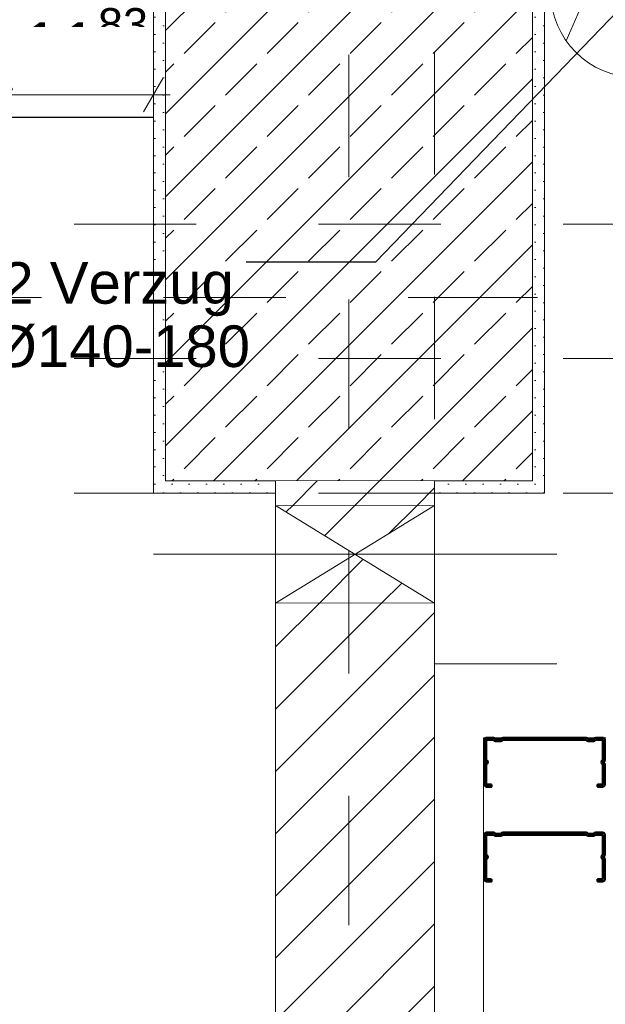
# Model space of a CAD drawing. Header units: metres. Extents: x -3.5 to 65.3, y -10.9 to 16.7.
# Tile 169 of 213: x 47.061 to 47.54, y 4.772 to 5.577. Entities that reach past the tile are written whole.
import ezdxf

# ---------------------------------------------------------------- set-up
doc = ezdxf.new("R2010")
doc.units = ezdxf.units.M
doc.header["$MEASUREMENT"] = 0
for name, pattern in [('Achse', [0.08, 0.04, -0.02, 0, -0.02]), ('Strichlinie doppelt', [0.218722, 0.105833, -0.042333, 0.028222, -0.042333]), ('Untersicht', [0.04, 0.03, -0.01]), ('Wipeout_Contour', [1, 0, -1])]:
    doc.linetypes.add(name, pattern=pattern)
for name, color, linetype in [('102 - Bemaßung_ Beschriftung.Detail_ Ausschnitt', 7, 'Continuous'), ('451 - Universal.Achsen Raster', 7, 'Continuous'), ('605 - Struktur.Wand Innen', 7, 'Continuous'), ('607 - Struktur.Stütze', 7, 'Continuous'), ('608 - Struktur.Träger', 7, 'Continuous'), ('660 - Unterkonstruktion.Trockenbau', 7, 'Continuous'), ('Abbruch_603 - Struktur.Bodenplatte_ Decke Roh', 7, 'Continuous'), ('Abbruch_605 - Struktur.Wand Innen', 7, 'Continuous'), ('Neubau_102 - Bemaßung_ Beschriftung.Detail_ Ausschnitt', 7, 'Continuous'), ('Neubau_603 - Struktur.Bodenplatte_ Decke Roh', 7, 'Continuous'), ('Neubau_605 - Struktur.Wand Innen', 7, 'Continuous'), ('Neubau_606 - Struktur.Wand Innen Ausbau', 7, 'Continuous'), ('Neubau_653 - Abdeckung.TB Verkofferung', 7, 'Continuous')]:
    doc.layers.add(name, color=color, linetype=linetype)
doc.styles.add('ERSTELLTER_STIL_1', font='txt')
doc.linetypes.add('Abbruch 1', pattern='A,0,[1,2022.0244.A_L5A-PL07.12_iB_2.OG Detail - WC ( 3.23 - 3.24 )1.Shx,S=0.000793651,R=0,X=0,Y=0],-0.1,0', length=0.1)
doc.dimstyles.new('ERSTELLTER_STIL__5', dxfattribs={"dimtxt": 0.04, "dimasz": 0.02128, "dimexe": 0.18, "dimexo": 0.0625, "dimgap": 0, "dimtad": 1, "dimtih": 1, "dimtoh": 1, "dimzin": 0, "dimdsep": 46, "dimtxsty": 'ERSTELLTER_STIL_1', "dimblk": 'ARROWHEAD_2', "dimblk1": 'ARROWHEAD_2', "dimblk2": 'ARROWHEAD_2', "dimcen": 0.09, "dimclrd": 7, "dimclre": 7, "dimclrt": 7, "dimazin": 0, "dimtfac": 1, "dimtdec": 4, "dimtmove": 0, "dimatfit": 3, "dimfxl": 1, "dimtolj": 1, "dimtzin": 0, "dimarcsym": 0})
doc.dimstyles.new('ERSTELLTER_STIL__8', dxfattribs={"dimtxt": 0.18, "dimasz": 0.010944, "dimexe": 0.18, "dimexo": 0.0625, "dimgap": 0, "dimtad": 0, "dimtih": 1, "dimtoh": 1, "dimdec": 4, "dimzin": 0, "dimdsep": 46, "dimcen": 0.09, "dimadec": 0, "dimazin": 0, "dimtfac": 1, "dimtdec": 4, "dimtmove": 0, "dimatfit": 3, "dimldrblk": 'ARROWHEAD_11', "dimfxl": 1, "dimtolj": 1, "dimtzin": 0, "dimarcsym": 0})
pattern_1 = [(45, (0, 0), (-0.0070710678, 0.0070710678), [0, -0.01])]
pattern_2 = [(45, (0, 0), (-0.025455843, 0.025455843), [])]

# ---------------------------------------------------------------- blocks, each defined once
blk = doc.blocks.new('*D457')
at = {"layer": '102 - Bemaßung_ Beschriftung.Detail_ Ausschnitt', "color": 7, "linetype": 'Continuous', "lineweight": 5}
for p, q in [((44.53999, 5.67501), (44.53999, 6.05696)), ((47.16999, 5.18998), (47.16999, 6.05696)), ((44.54807, 6.04996), (44.5319, 6.02196)), ((47.16191, 6.02196), (47.17807, 6.04996)), ((44.53999, 6.03596), (47.16999, 6.03596)), ((47.16999, 6.03596), (47.18368, 6.03596))]:
    blk.add_line(p, q, dxfattribs=at)
at = {"color": 254, "linetype": 'Wipeout_Contour', "lineweight": 0, "ltscale": 185.027174}
blk.add_wipeout([(45.79428, 6.03646), (45.9157, 6.03646), (45.9157, 6.09146), (45.79428, 6.09146)], dxfattribs=at).dxf.layer = '102 - Bemaßung_ Beschriftung.Detail_ Ausschnitt'
at = {"layer": '102 - Bemaßung_ Beschriftung.Detail_ Ausschnitt', "color": 7, "lineweight": 5, "insert": (45.80178, 6.04396), "char_height": 0.04, "attachment_point": 7, "style": 'ERSTELLTER_STIL_1'}
blk.add_mtext('\\A1;{\\pql;\\fArial|b0|i0|c0|p38;2,63}', dxfattribs=at)
blk = doc.blocks.new('ARROWHEAD_2')
at = {"color": 0, "linetype": 'Continuous', "lineweight": 0}
for p, q in [((-0.378, -0.655), (0.378, 0.655)), ((0, 0), (-1, 0))]:
    blk.add_line(p, q, dxfattribs=at)
blk = doc.blocks.new('*D460')
at = {"layer": '102 - Bemaßung_ Beschriftung.Detail_ Ausschnitt', "color": 7, "linetype": 'Continuous', "lineweight": 5}
for p, q in [((47.05173, 5.49468), (47.05173, 5.63069)), ((47.16999, 5.49468), (47.16999, 5.53668)), ((47.05981, 5.52968), (47.04364, 5.50168)), ((47.16191, 5.50168), (47.17807, 5.52968)), ((47.03803, 5.51568), (47.05173, 5.51568)), ((47.05173, 5.51568), (47.16999, 5.51568)), ((47.16999, 5.51568), (47.18368, 5.51568))]:
    blk.add_line(p, q, dxfattribs=at)
at = {"layer": '102 - Bemaßung_ Beschriftung.Detail_ Ausschnitt', "color": 7, "lineweight": 5, "insert": (47.06248, 5.52323), "char_height": 0.04, "attachment_point": 7, "style": 'ERSTELLTER_STIL_1'}
blk.add_mtext('\\A1;{\\pql;\\fArial|b0|i0|c0|p38;11\\fArial|b0|i0|c0|p38;\\A1{\\H.66x;\\S83^  ;}}', dxfattribs=at)
at = {"color": 254, "linetype": 'Wipeout_Contour', "lineweight": 0, "ltscale": 189.753795}
blk.add_wipeout([(47.05498, 5.51618), (47.16673, 5.51618), (47.16673, 5.57118), (47.05498, 5.57118)], dxfattribs=at).dxf.layer = '102 - Bemaßung_ Beschriftung.Detail_ Ausschnitt'
blk = doc.blocks.new('ARROWHEAD_11')
at = {"color": 0, "linetype": 'Continuous', "lineweight": 0}
blk.add_line((0, 0), (-1, 0), dxfattribs=at)
at = {"color": 0, "linetype": 'Continuous', "lineweight": 0, "const_width": 0.25, "flags": 128}
blk.add_lwpolyline([(-0.125, 0, 1), (0.125, 0, 1)], format="xyb", close=True, dxfattribs=at)

msp = doc.modelspace()

# ---------------------------------------------------------------- hatches: boundary and pattern name
at = {"layer": '607 - Struktur.Stütze', "linetype": 'Continuous', "lineweight": 0, "true_color": 0x000000}
h = msp.add_hatch(dxfattribs=at)
h.set_pattern_fill('Beton__Stahlbeton_0001', color=18, style=0, pattern_type=2)
h.set_pattern_definition([(45, (0, 0), (-0.033941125, 0.033941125), []), (45, (-0.01697, 0.01697), (-0.033941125, 0.033941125), [0.036, -0.012])])
h.paths.add_polyline_path([(47.17999, 5.19998), (47.47999, 5.19998), (47.47999, 5.99998), (47.17999, 5.99998)])
h = msp.add_hatch(dxfattribs=at)
h.set_pattern_fill('Gips_0001', color=18, style=0, pattern_type=2)
h.set_pattern_definition(pattern_1)
h.paths.add_polyline_path([(47.4, 5.19998), (47.4, 5.18998), (47.48999, 5.18998), (47.48999, 5.805), (47.47999, 5.805), (47.47999, 5.19998)])
h = msp.add_hatch(dxfattribs=at)
h.set_pattern_fill('Gips_0001', color=18, style=0, pattern_type=2)
h.set_pattern_definition(pattern_1)
h.paths.add_polyline_path([(47.16999, 5.18998), (47.27, 5.18998), (47.27, 5.19998), (47.17999, 5.19998), (47.17999, 5.76), (47.16999, 5.76)])
at = {"layer": 'Abbruch_605 - Struktur.Wand Innen', "linetype": 'Continuous', "lineweight": 0, "true_color": 0x000000}
h = msp.add_hatch(dxfattribs=at)
h.set_pattern_fill('MW_Ziegel_0001', color=18, style=0, pattern_type=2)
h.set_pattern_definition(pattern_2)
h.paths.add_polyline_path([(47.27, 5.17998), (47.335, 5.13998), (47.4, 5.17998)])
h = msp.add_hatch(dxfattribs=at)
h.set_pattern_fill('MW_Ziegel_0001', color=18, style=0, pattern_type=2)
h.set_pattern_definition(pattern_2)
h.paths.add_polyline_path([(47.27, 5.09998), (47.4, 5.09998), (47.335, 5.13998)])

# ---------------------------------------------------------------- linework, layer by layer
at = {"layer": '607 - Struktur.Stütze', "color": 7, "linetype": 'Continuous', "lineweight": 13, "flags": 128}
msp.add_lwpolyline([(47.17999, 5.19998), (47.47999, 5.19998), (47.47999, 5.99998), (47.17999, 5.99998)], close=True, dxfattribs=at)
at = {"layer": '607 - Struktur.Stütze', "color": 7, "linetype": 'Continuous', "lineweight": 5, "flags": 128}
for points in [[(47.4, 5.18998), (47.48999, 5.18998), (47.48999, 5.805)], [(47.16999, 5.76), (47.16999, 5.18998), (47.27, 5.18998)]]:
    msp.add_lwpolyline(points, dxfattribs=at)
at = {"layer": '608 - Struktur.Träger', "color": 7, "linetype": 'Untersicht', "lineweight": 13}
msp.add_line((14.50508, 5.40998), (61.87999, 5.40998), dxfattribs=at)
at = {"layer": '608 - Struktur.Träger', "color": 7, "linetype": 'Achse', "lineweight": 9}
msp.add_line((14.50508, 5.29998), (61.87999, 5.29998), dxfattribs=at)
at = {"layer": '660 - Unterkonstruktion.Trockenbau', "color": 7, "linetype": 'Continuous', "lineweight": 50, "flags": 128}
for points in [[(47.44659, 4.95173), (47.44659, 4.94998), (47.44259, 4.94998, -0.414214), (47.44059, 4.95198), (47.44059, 4.96803, -0.267949), (47.44159, 4.96977, 0.57735), (47.44159, 4.9702, -0.267949), (47.44059, 4.97193), (47.44059, 4.98798, -0.414214), (47.44259, 4.98998), (47.44809, 4.98998, -0.250492), (47.44975, 4.98909, 0.250492), (47.44996, 4.98898), (47.45422, 4.98898, 0.250492), (47.45443, 4.98909, -0.250492), (47.45609, 4.98998), (47.52389, 4.98998, -0.250492), (47.52555, 4.98909, 0.250492), (47.52576, 4.98898), (47.53002, 4.98898, 0.250492), (47.53023, 4.98909, -0.250492), (47.53189, 4.98998), (47.53739, 4.98998, -0.414214), (47.53939, 4.98798), (47.53939, 4.97193, -0.267949), (47.53839, 4.9702, 0.57735), (47.53839, 4.96977, -0.267949), (47.53939, 4.96803), (47.53939, 4.95198, -0.414214), (47.53739, 4.94998), (47.53339, 4.94998), (47.53339, 4.95173), (47.53739, 4.95173, 0.414214), (47.53764, 4.95198), (47.53764, 4.96803, 0.267949), (47.53752, 4.96825, -0.57735), (47.53752, 4.97171, 0.267949), (47.53764, 4.97193), (47.53764, 4.98798, 0.414214), (47.53739, 4.98823), (47.53189, 4.98823, 0.250492), (47.53168, 4.98812, -0.250492), (47.53002, 4.98723), (47.52576, 4.98723, -0.250492), (47.5241, 4.98812, 0.250492), (47.52389, 4.98823), (47.45609, 4.98823, 0.250492), (47.45588, 4.98812, -0.250492), (47.45422, 4.98723), (47.44996, 4.98723, -0.250492), (47.4483, 4.98812, 0.250492), (47.44809, 4.98823), (47.44259, 4.98823, 0.414214), (47.44234, 4.98798), (47.44234, 4.97193, 0.267949), (47.44247, 4.97171, -0.57735), (47.44247, 4.96825, 0.267949), (47.44234, 4.96803), (47.44234, 4.95198, 0.414214), (47.44259, 4.95173)], [(47.44659, 4.87423), (47.44659, 4.87248), (47.44259, 4.87248, -0.414214), (47.44059, 4.87448), (47.44059, 4.89053, -0.267949), (47.44159, 4.89227, 0.57735), (47.44159, 4.8927, -0.267949), (47.44059, 4.89443), (47.44059, 4.91048, -0.414214), (47.44259, 4.91248), (47.44809, 4.91248, -0.250492), (47.44975, 4.91159, 0.250492), (47.44996, 4.91148), (47.45422, 4.91148, 0.250492), (47.45443, 4.91159, -0.250492), (47.45609, 4.91248), (47.52389, 4.91248, -0.250492), (47.52555, 4.91159, 0.250492), (47.52576, 4.91148), (47.53002, 4.91148, 0.250492), (47.53023, 4.91159, -0.250492), (47.53189, 4.91248), (47.53739, 4.91248, -0.414214), (47.53939, 4.91048), (47.53939, 4.89443, -0.267949), (47.53839, 4.8927, 0.57735), (47.53839, 4.89227, -0.267949), (47.53939, 4.89053), (47.53939, 4.87448, -0.414214), (47.53739, 4.87248), (47.53339, 4.87248), (47.53339, 4.87423), (47.53739, 4.87423, 0.414214), (47.53764, 4.87448), (47.53764, 4.89053, 0.267949), (47.53752, 4.89075, -0.57735), (47.53752, 4.89421, 0.267949), (47.53764, 4.89443), (47.53764, 4.91048, 0.414214), (47.53739, 4.91073), (47.53189, 4.91073, 0.250492), (47.53168, 4.91062, -0.250492), (47.53002, 4.90973), (47.52576, 4.90973, -0.250492), (47.5241, 4.91062, 0.250492), (47.52389, 4.91073), (47.45609, 4.91073, 0.250492), (47.45588, 4.91062, -0.250492), (47.45422, 4.90973), (47.44996, 4.90973, -0.250492), (47.4483, 4.91062, 0.250492), (47.44809, 4.91073), (47.44259, 4.91073, 0.414214), (47.44234, 4.91048), (47.44234, 4.89443, 0.267949), (47.44247, 4.89421, -0.57735), (47.44247, 4.89075, 0.267949), (47.44234, 4.89053), (47.44234, 4.87448, 0.414214), (47.44259, 4.87423)]]:
    msp.add_lwpolyline(points, format="xyb", close=True, dxfattribs=at)
at = {"layer": 'Abbruch_603 - Struktur.Bodenplatte_ Decke Roh', "color": 7, "linetype": 'Abbruch 1', "lineweight": 18}
msp.add_arc((47.56499, 5.59998), 0.07, 180, 270, dxfattribs=at)
at = {"layer": 'Abbruch_605 - Struktur.Wand Innen', "color": 7, "linetype": 'Abbruch 1', "lineweight": 18}
for p, q in [((47.4, 5.17998), (47.27, 5.17998)), ((47.27, 5.09998), (47.4, 5.09998))]:
    msp.add_line(p, q, dxfattribs=at)
at = {"layer": 'Abbruch_605 - Struktur.Wand Innen', "color": 160, "linetype": 'Abbruch 1', "lineweight": 5, "true_color": 0x3232ff}
msp.add_line((47.17, 5.13998), (47.5, 5.13998), dxfattribs=at)
msp.add_line((47.17, 5.13998), (47.5, 5.13998), dxfattribs=at)
at = {"layer": 'Abbruch_605 - Struktur.Wand Innen', "color": 7, "linetype": 'Abbruch 1', "lineweight": 18, "flags": 128}
for points in [[(47.27, 5.17998), (47.27, 5.09998)], [(47.4, 5.09998), (47.4, 5.17998)]]:
    msp.add_lwpolyline(points, dxfattribs=at)
at = {"layer": 'Neubau_603 - Struktur.Bodenplatte_ Decke Roh', "color": 1, "linetype": 'Continuous', "lineweight": 5}
msp.add_line((47.50773, 5.55971), (47.53699, 5.62798), dxfattribs=at)
at = {"layer": 'Neubau_605 - Struktur.Wand Innen', "color": 1, "linetype": 'Continuous', "lineweight": 9}
for p, q in [((47.27, 5.09998), (47.4, 5.17998)), ((47.27, 5.17998), (47.4, 5.09998))]:
    msp.add_line(p, q, dxfattribs=at)
at = {"layer": 'Neubau_606 - Struktur.Wand Innen Ausbau', "color": 1, "linetype": 'Continuous', "lineweight": 13, "flags": 128}
for points in [[(47.43999, 4.98998), (47.53999, 4.98998)], [(47.43999, 4.98998), (47.43999, 0.70998)]]:
    msp.add_lwpolyline(points, dxfattribs=at)
at = {"layer": 'Neubau_653 - Abdeckung.TB Verkofferung', "color": 1, "linetype": 'Untersicht', "lineweight": 9}
for q in [(47.4, 5.80498), (50.85, 5.05048)]:
    msp.add_line((47.4, 5.05048), q, dxfattribs=at)

# ---------------------------------------------------------------- next in the draw order: wipeouts: each hides what was drawn before it
at = {"color": 254, "linetype": 'Wipeout_Contour', "lineweight": 0, "ltscale": 190.484863}
msp.add_wipeout([(47.4, 5.19998), (47.27, 5.19998), (47.27, 5.17998), (47.4, 5.17998)], dxfattribs=at).dxf.layer = '605 - Struktur.Wand Innen'
at = {"color": 254, "linetype": 'Wipeout_Contour', "lineweight": 0, "ltscale": 189.902977}
msp.add_wipeout([(47.27, 0.69998), (47.4, 0.69998), (47.4, 5.09998), (47.27, 5.09998)], dxfattribs=at).dxf.layer = '605 - Struktur.Wand Innen'

# ---------------------------------------------------------------- next in the draw order: hatches: boundary and pattern name
at = {"layer": '605 - Struktur.Wand Innen', "linetype": 'Continuous', "lineweight": 0, "true_color": 0x000000}
h = msp.add_hatch(dxfattribs=at)
h.set_pattern_fill('MW_Ziegel_0001', color=18, style=0, pattern_type=2)
h.set_pattern_definition(pattern_2)
h.paths.add_polyline_path([(47.4, 5.19998), (47.27, 5.19998), (47.27, 5.17998), (47.4, 5.17998)])
h = msp.add_hatch(dxfattribs=at)
h.set_pattern_fill('MW_Ziegel_0001', color=18, style=0, pattern_type=2)
h.set_pattern_definition(pattern_2)
h.paths.add_polyline_path([(47.27, 0.69998), (47.4, 0.69998), (47.4, 5.09998), (47.27, 5.09998)])

# ---------------------------------------------------------------- next in the draw order: linework, layer by layer
at = {"layer": '451 - Universal.Achsen Raster', "color": 160, "linetype": 'Strichlinie doppelt', "lineweight": 9, "true_color": 0x3232ff}
msp.add_line((47.32999, -10.585), (47.32999, 16.355), dxfattribs=at)
at = {"layer": '605 - Struktur.Wand Innen', "color": 7, "linetype": 'Continuous', "lineweight": 18, "flags": 128}
for points in [[(47.27, 5.19998), (47.27, 5.17998)], [(47.4, 5.17998), (47.4, 5.19998)], [(47.27, 5.09998), (47.27, 0.69998)], [(47.4, 0.69998), (47.4, 5.09998)]]:
    msp.add_lwpolyline(points, dxfattribs=at)
at = {"layer": '608 - Struktur.Träger', "color": 7, "linetype": 'Untersicht', "lineweight": 13}
msp.add_line((14.50508, 5.18998), (61.87999, 5.18998), dxfattribs=at)

# ---------------------------------------------------------------- next in the draw order: dimensions: what is measured, and where the dimension line sits
at = {"layer": '102 - Bemaßung_ Beschriftung.Detail_ Ausschnitt', "color": 7, "linetype": 'Continuous', "lineweight": 5}
dim = msp.add_linear_dim(base=(47.16999, 6.03596), p1=(44.53999, 5.67501), p2=(47.16999, 5.18998), dimstyle='ERSTELLTER_STIL__5', dxfattribs=at)
dim.commit()
dim.dimension.update_dxf_attribs({"geometry": '*D457', "text_midpoint": (45.85373, 6.06396), "dimtype": 160})

# ---------------------------------------------------------------- next in the draw order: linework, layer by layer
at = {"layer": '451 - Universal.Achsen Raster', "color": 160, "linetype": 'Strichlinie doppelt', "lineweight": 9, "true_color": 0x3232ff}
msp.add_line((64.93503, 5.34998), (-3.175, 5.34998), dxfattribs=at)

# ---------------------------------------------------------------- next in the draw order: texts
at = {"layer": 'Neubau_102 - Bemaßung_ Beschriftung.Detail_ Ausschnitt', "color": 7, "linetype": 'Continuous', "lineweight": 9, "insert": (47.05101, 5.3789), "char_height": 0.034, "attachment_point": 2, "line_spacing_factor": 0.913298, "style": 'ERSTELLTER_STIL_1'}
msp.add_mtext('\\A1;{\\pqc;\\fArial|b0|i0|c0|p38;SW-ST02 Verzug\\P\\pqc;\\fArial|b0|i0|c0|p38;HLS BD\\fArial|b0|i0|c0|p38; \\fArial|b0|i0|c0|p38;Ø\\fArial|b0|i0|c0|p38;140\\fArial|b0|i0|c0|p38;-180}', dxfattribs=at)

# ---------------------------------------------------------------- next in the draw order: dimensions: what is measured, and where the dimension line sits
at = {"layer": '102 - Bemaßung_ Beschriftung.Detail_ Ausschnitt', "color": 7, "linetype": 'Continuous', "lineweight": 5}
dim = msp.add_linear_dim(base=(47.16999, 5.51568), p1=(47.05173, 5.63069), p2=(47.16999, 5.4975), dimstyle='ERSTELLTER_STIL__5', dxfattribs=at)
dim.commit()
dim.dimension.update_dxf_attribs({"geometry": '*D460', "text_midpoint": (47.16225, 5.54368), "dimtype": 160})

# ---------------------------------------------------------------- next in the draw order: linework, layer by layer
at = {"layer": '660 - Unterkonstruktion.Trockenbau', "color": 7, "linetype": 'Continuous', "lineweight": 25}
msp.add_lwpolyline([(46.86999, 5.4975), (47.16999, 5.4975)], dxfattribs=at)

# ---------------------------------------------------------------- next in the draw order: leaders
at = {"layer": 'Neubau_102 - Bemaßung_ Beschriftung.Detail_ Ausschnitt', "color": 1, "linetype": 'Continuous', "lineweight": 13, "annotation_type": 0, "has_hookline": 1, "hookline_direction": 1, "text_width": 0.38957}
msp.add_leader([(47.56499, 5.59998), (47.35168, 5.3789), (47.2458, 5.3789)], dimstyle='ERSTELLTER_STIL__8', dxfattribs=at)

doc.saveas('drawing.dxf')
